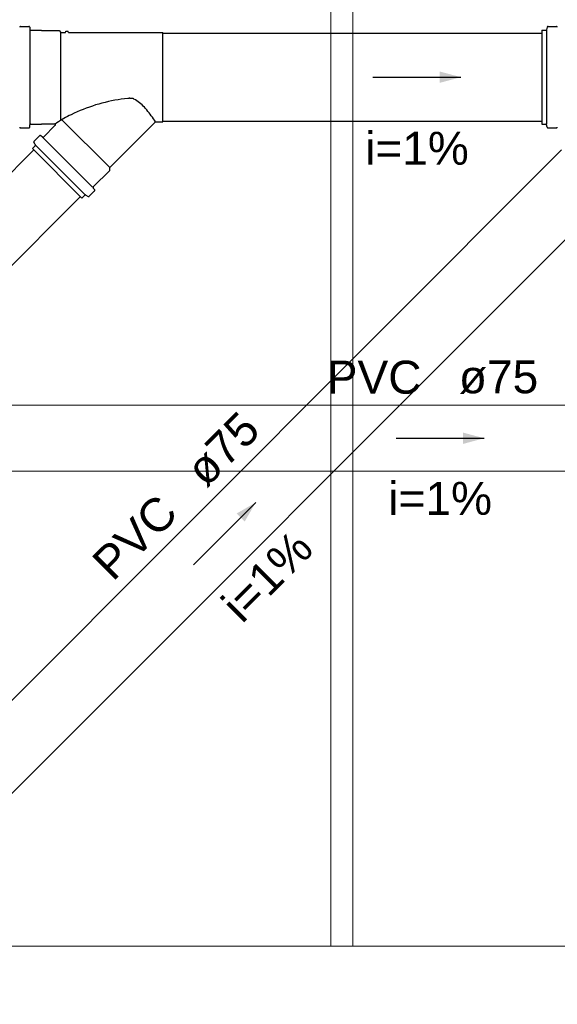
# Model space of a CAD drawing. Header units: millimetres. Extents: x -27714 to -5776, y 5810 to 9208.
# Tile 48 of 256: x -25578.1 to -25575.66, y 7028.06 to 7032.54. Entities that reach past the tile are written whole.
import ezdxf

# ---------------------------------------------------------------- set-up
doc = ezdxf.new("R2010")
doc.units = ezdxf.units.MM
for name, color, linetype, lineweight in [('CV-Condutos', 1, 'Continuous', 13), ('CV-Textos conduto', 7, 'Continuous', 25), ('TQ-Condutos', 3, 'Continuous', 30), ('TQ-Textos conduto', 7, 'Continuous', 25)]:
    doc.layers.add(name, color=color, linetype=linetype, lineweight=lineweight)
for name, color, linetype in [('CV-Sentido conduto', 9, 'Continuous'), ('Simbolos', 5, 'Continuous'), ('Simbolos_int', 2, 'Continuous'), ('TEXTO', 7, 'Continuous'), ('TEXTO @ 100', 7, 'Continuous'), ('TEXTO @ 200', 7, 'Continuous'), ('TEXTO @ 25', 7, 'Continuous'), ('TQ-Sentido conduto', 9, 'Continuous')]:
    doc.layers.add(name, color=color, linetype=linetype)
doc.styles.add('Arial', font='arial.ttf')

# ---------------------------------------------------------------- blocks, each defined once
blk = doc.blocks.new('SIMBOLO NOMENCLATURA')
at = {"linetype": 'Continuous'}
blk.add_circle((-30, 0), 30, dxfattribs=at)
blk = doc.blocks.new('*U147')
at = {"layer": 'TEXTO @ 100', "linetype": 'Continuous', "xscale": 20, "yscale": 20, "zscale": 20}
blk.add_blockref('SIMBOLO NOMENCLATURA', (-25314.2283, 7009.9176), dxfattribs=at)
at = {"layer": 'TEXTO @ 200', "linetype": 'Continuous', "xscale": 40, "yscale": 40, "zscale": 40}
blk.add_blockref('SIMBOLO NOMENCLATURA', (-25314.2283, 7009.9176), dxfattribs=at)
at = {"layer": 'TEXTO @ 25', "linetype": 'Continuous', "xscale": 5, "yscale": 5, "zscale": 5}
blk.add_blockref('SIMBOLO NOMENCLATURA', (-25314.2283, 7009.9176), dxfattribs=at)
blk = doc.blocks.new('*U151')
at = {"layer": 'TEXTO @ 100', "linetype": 'Continuous', "xscale": 20, "yscale": 20, "zscale": 20}
blk.add_blockref('SIMBOLO NOMENCLATURA', (-25312.5642, 7079.2502), dxfattribs=at)
at = {"layer": 'TEXTO @ 200', "linetype": 'Continuous', "xscale": 40, "yscale": 40, "zscale": 40}
blk.add_blockref('SIMBOLO NOMENCLATURA', (-25312.5642, 7079.2502), dxfattribs=at)
at = {"layer": 'TEXTO @ 25', "linetype": 'Continuous', "xscale": 5, "yscale": 5, "zscale": 5}
blk.add_blockref('SIMBOLO NOMENCLATURA', (-25312.5642, 7079.2502), dxfattribs=at)
blk = doc.blocks.new('*U155')
at = {"layer": 'TEXTO @ 200', "linetype": 'Continuous', "xscale": 40, "yscale": 40, "zscale": 40}
blk.add_blockref('SIMBOLO NOMENCLATURA', (-23654.5269, 7584.9791), dxfattribs=at)
blk = doc.blocks.new('*U159')
at = {"layer": 'TEXTO @ 200', "linetype": 'Continuous', "xscale": 40, "yscale": 40, "zscale": 40}
blk.add_blockref('SIMBOLO NOMENCLATURA', (-23783.0676, 7189.4887), dxfattribs=at)

msp = doc.modelspace()

# ---------------------------------------------------------------- hatches: boundary and pattern name
at = {"layer": 'CV-Sentido conduto', "linetype": 'Continuous'}
msp.add_hatch(color=256, dxfattribs=at).paths.add_polyline_path([(-25575.9909, 7030.635), (-25576.0875, 7030.6609), (-25576.0875, 7030.6091)])
at = {"layer": 'TQ-Sentido conduto', "linetype": 'Continuous'}
for points in [[(-25576.0965, 7032.2764), (-25576.1931, 7032.3023), (-25576.1931, 7032.2506)], [(-25577.0301, 7030.3429), (-25577.1167, 7030.2929), (-25577.0801, 7030.2563)]]:
    msp.add_hatch(color=256, dxfattribs=at).paths.add_polyline_path(points)

# ---------------------------------------------------------------- linework, layer by layer
at = {"color": 7, "linetype": 'Continuous', "lineweight": 0}
for p, q in [((-25576.6881, 7033.1264), (-25576.6881, 7028.3264)), ((-25576.5881, 7028.3264), (-25576.5881, 7033.0264)), ((-25576.6881, 7028.3264), (-25576.5881, 7028.3264))]:
    msp.add_line(p, q, dxfattribs=at)
at = {"color": 83, "linetype": 'Continuous', "lineweight": 0}
msp.add_lwpolyline([(-25562.6481, 7041.2264), (-25585.6481, 7041.2264), (-25585.6481, 7028.3264), (-25562.6481, 7028.3264)], close=True, dxfattribs=at)
at = {"color": 7, "linetype": 'Continuous', "lineweight": 0}
msp.add_lwpolyline([(-25562.6481, 7028.3264), (-25585.6481, 7028.3264)], dxfattribs=at)
at = {"layer": 'CV-Condutos'}
for p, q in [((-25579.6069, 7030.785), (-25573.3049, 7030.785)), ((-25579.6069, 7030.485), (-25573.3049, 7030.485))]:
    msp.add_line(p, q, dxfattribs=at)
at = {"layer": 'CV-Sentido conduto'}
msp.add_lwpolyline([(-25576.3908, 7030.635), (-25575.9909, 7030.635)], dxfattribs=at)
at = {"layer": 'Simbolos'}
for p, q in [((-25578.0998, 7032.507), (-25578.062, 7032.507)), ((-25575.6998, 7032.507), (-25575.662, 7032.507)), ((-25578.058, 7032.5034), (-25578.0571, 7032.4931)), ((-25578.0531, 7032.4894), (-25578.0048, 7032.4894)), ((-25578.0048, 7032.4894), (-25578.0038, 7032.4884)), ((-25578.0038, 7032.4884), (-25577.9248, 7032.4884)), ((-25577.9248, 7032.4884), (-25577.916, 7032.4796)), ((-25577.916, 7032.4796), (-25577.8949, 7032.4796)), ((-25577.8949, 7032.4796), (-25577.8943, 7032.4856)), ((-25577.8943, 7032.4856), (-25577.8826, 7032.4856)), ((-25577.8821, 7032.4796), (-25577.8826, 7032.4856)), ((-25577.8821, 7032.4796), (-25577.4525, 7032.4796)), ((-25575.7285, 7032.4894), (-25575.7107, 7032.4894)), ((-25575.7285, 7032.4894), (-25575.7285, 7032.0634)), ((-25575.7037, 7032.5041), (-25575.7068, 7032.4924)), ((-25578.058, 7032.0495), (-25578.0571, 7032.0598)), ((-25578.0531, 7032.0634), (-25578.0048, 7032.0634)), ((-25578.0048, 7032.0634), (-25578.0038, 7032.0644)), ((-25578.0038, 7032.0644), (-25577.9444, 7032.0644)), ((-25577.6942, 7031.8651), (-25577.4861, 7032.0732)), ((-25577.4861, 7032.0732), (-25577.4525, 7032.0732)), ((-25575.7285, 7032.0634), (-25575.7107, 7032.0634)), ((-25575.7037, 7032.0488), (-25575.7068, 7032.0605)), ((-25578.0998, 7032.0458), (-25578.062, 7032.0458)), ((-25577.995, 7032.0042), (-25577.9416, 7032.0576)), ((-25575.6998, 7032.0458), (-25575.662, 7032.0458)), ((-25578.0325, 7031.9697), (-25578.0388, 7031.9806)), ((-25578.0381, 7031.9854), (-25578.0134, 7032.0101)), ((-25578.0004, 7032.004), (-25578.008, 7032.0104)), ((-25578.046, 7031.952), (-25578.0331, 7031.9649)), ((-25578.046, 7031.952), (-25577.8209, 7031.7269)), ((-25577.7687, 7031.7779), (-25577.6942, 7031.8524)), ((-25577.6942, 7031.8524), (-25577.6942, 7031.8651)), ((-25577.7875, 7031.7348), (-25577.7628, 7031.7595)), ((-25577.7689, 7031.7725), (-25577.7625, 7031.7649)), ((-25577.8209, 7031.7269), (-25577.808, 7031.7398)), ((-25577.8032, 7031.7404), (-25577.7923, 7031.7341))]:
    msp.add_line(p, q, dxfattribs=at)
for points in [[(-25578.0998, 7032.507), (-25578.1004, 7032.507), (-25578.101, 7032.5069), (-25578.1015, 7032.5067), (-25578.102, 7032.5064), (-25578.1025, 7032.506), (-25578.1029, 7032.5056), (-25578.1032, 7032.5051), (-25578.1035, 7032.5046), (-25578.1037, 7032.5041)], [(-25578.058, 7032.5034), (-25578.0582, 7032.504), (-25578.0584, 7032.5047), (-25578.0587, 7032.5052), (-25578.0591, 7032.5058), (-25578.0596, 7032.5062), (-25578.0601, 7032.5066), (-25578.0607, 7032.5068), (-25578.0614, 7032.507), (-25578.062, 7032.507)], [(-25575.6998, 7032.507), (-25575.7004, 7032.507), (-25575.701, 7032.5069), (-25575.7015, 7032.5067), (-25575.702, 7032.5064), (-25575.7025, 7032.506), (-25575.7029, 7032.5056), (-25575.7032, 7032.5051), (-25575.7035, 7032.5046), (-25575.7037, 7032.5041)], [(-25575.658, 7032.5034), (-25575.6582, 7032.504), (-25575.6584, 7032.5047), (-25575.6587, 7032.5052), (-25575.6591, 7032.5058), (-25575.6596, 7032.5062), (-25575.6601, 7032.5066), (-25575.6607, 7032.5068), (-25575.6614, 7032.507), (-25575.662, 7032.507)], [(-25578.0571, 7032.4931), (-25578.057, 7032.4924), (-25578.0568, 7032.4918), (-25578.0565, 7032.4912), (-25578.0561, 7032.4907), (-25578.0556, 7032.4903), (-25578.055, 7032.4899), (-25578.0544, 7032.4897), (-25578.0538, 7032.4895), (-25578.0531, 7032.4894)], [(-25575.7107, 7032.4894), (-25575.7101, 7032.4895), (-25575.7096, 7032.4896), (-25575.709, 7032.4898), (-25575.7085, 7032.4901), (-25575.708, 7032.4905), (-25575.7076, 7032.4909), (-25575.7073, 7032.4913), (-25575.707, 7032.4919), (-25575.7068, 7032.4924)], [(-25577.7439, 7032.1544), (-25577.7583, 7032.15), (-25577.7726, 7032.1454), (-25577.7868, 7032.1405), (-25577.8009, 7032.1353), (-25577.815, 7032.1299), (-25577.8289, 7032.1243), (-25577.8427, 7032.1184), (-25577.8564, 7032.1123), (-25577.8701, 7032.1059)], [(-25577.6116, 7032.1802), (-25577.6265, 7032.1784), (-25577.6414, 7032.1763), (-25577.6562, 7032.174), (-25577.6709, 7032.1714), (-25577.6856, 7032.1685), (-25577.7003, 7032.1653), (-25577.7149, 7032.1619), (-25577.7294, 7032.1583), (-25577.7439, 7032.1544)], [(-25577.5929, 7032.18), (-25577.595, 7032.1801), (-25577.5971, 7032.1801), (-25577.5991, 7032.1802), (-25577.6012, 7032.1802), (-25577.6033, 7032.1803), (-25577.6054, 7032.1803), (-25577.6075, 7032.1802), (-25577.6096, 7032.1802), (-25577.6116, 7032.1802)], [(-25577.5841, 7032.1771), (-25577.585, 7032.1776), (-25577.5859, 7032.178), (-25577.5869, 7032.1784), (-25577.5879, 7032.1788), (-25577.5889, 7032.1791), (-25577.5899, 7032.1794), (-25577.5909, 7032.1797), (-25577.5919, 7032.1799), (-25577.5929, 7032.18)], [(-25577.5306, 7032.1339), (-25577.5358, 7032.1395), (-25577.5413, 7032.1449), (-25577.5469, 7032.1501), (-25577.5526, 7032.1552), (-25577.5586, 7032.16), (-25577.5647, 7032.1646), (-25577.571, 7032.169), (-25577.5775, 7032.1731), (-25577.5841, 7032.1771)], [(-25577.8701, 7032.1059), (-25577.8784, 7032.1018), (-25577.8866, 7032.0975), (-25577.8948, 7032.0931), (-25577.9028, 7032.0886), (-25577.9108, 7032.0839), (-25577.9187, 7032.079), (-25577.9265, 7032.074), (-25577.9342, 7032.0688), (-25577.9418, 7032.0635)], [(-25577.4865, 7032.0737), (-25577.4909, 7032.0808), (-25577.4954, 7032.0877), (-25577.5001, 7032.0946), (-25577.5049, 7032.1013), (-25577.5098, 7032.108), (-25577.5148, 7032.1146), (-25577.52, 7032.1211), (-25577.5253, 7032.1275), (-25577.5306, 7032.1339)], [(-25578.0531, 7032.0634), (-25578.0538, 7032.0634), (-25578.0544, 7032.0632), (-25578.055, 7032.063), (-25578.0556, 7032.0626), (-25578.0561, 7032.0622), (-25578.0565, 7032.0616), (-25578.0568, 7032.0611), (-25578.057, 7032.0604), (-25578.0571, 7032.0598)], [(-25577.9416, 7032.0576), (-25577.9412, 7032.058), (-25577.9409, 7032.0584), (-25577.9407, 7032.0589), (-25577.9405, 7032.0594), (-25577.9404, 7032.0599), (-25577.9404, 7032.0604), (-25577.9404, 7032.061), (-25577.9405, 7032.0615), (-25577.9407, 7032.062), (-25577.9409, 7032.0624), (-25577.9412, 7032.0629), (-25577.9416, 7032.0633), (-25577.942, 7032.0636), (-25577.9424, 7032.0639), (-25577.9429, 7032.0641), (-25577.9434, 7032.0643), (-25577.9439, 7032.0644), (-25577.9444, 7032.0644)], [(-25577.4861, 7032.0732), (-25577.4862, 7032.0733), (-25577.4862, 7032.0733), (-25577.4862, 7032.0734), (-25577.4863, 7032.0735), (-25577.4863, 7032.0735), (-25577.4863, 7032.0736), (-25577.4864, 7032.0736), (-25577.4864, 7032.0737), (-25577.4865, 7032.0737)], [(-25575.7068, 7032.0605), (-25575.707, 7032.061), (-25575.7073, 7032.0615), (-25575.7076, 7032.062), (-25575.708, 7032.0624), (-25575.7085, 7032.0628), (-25575.709, 7032.0631), (-25575.7096, 7032.0633), (-25575.7101, 7032.0634), (-25575.7107, 7032.0634)], [(-25578.1037, 7032.0488), (-25578.1035, 7032.0483), (-25578.1032, 7032.0477), (-25578.1029, 7032.0473), (-25578.1025, 7032.0469), (-25578.102, 7032.0465), (-25578.1015, 7032.0462), (-25578.101, 7032.046), (-25578.1004, 7032.0459), (-25578.0998, 7032.0458)], [(-25578.062, 7032.0458), (-25578.0614, 7032.0459), (-25578.0607, 7032.0461), (-25578.0601, 7032.0463), (-25578.0596, 7032.0467), (-25578.0591, 7032.0471), (-25578.0587, 7032.0476), (-25578.0584, 7032.0482), (-25578.0582, 7032.0488), (-25578.058, 7032.0495)], [(-25575.7037, 7032.0488), (-25575.7035, 7032.0483), (-25575.7032, 7032.0477), (-25575.7029, 7032.0473), (-25575.7025, 7032.0469), (-25575.702, 7032.0465), (-25575.7015, 7032.0462), (-25575.701, 7032.046), (-25575.7004, 7032.0459), (-25575.6998, 7032.0458)], [(-25575.662, 7032.0458), (-25575.6614, 7032.0459), (-25575.6607, 7032.0461), (-25575.6601, 7032.0463), (-25575.6596, 7032.0467), (-25575.6591, 7032.0471), (-25575.6587, 7032.0476), (-25575.6584, 7032.0482), (-25575.6582, 7032.0488), (-25575.658, 7032.0495)], [(-25578.0381, 7031.9854), (-25578.0385, 7031.985), (-25578.0388, 7031.9845), (-25578.0391, 7031.9839), (-25578.0392, 7031.9834), (-25578.0393, 7031.9828), (-25578.0393, 7031.9822), (-25578.0392, 7031.9816), (-25578.039, 7031.9811), (-25578.0388, 7031.9806)], [(-25578.0332, 7031.9649), (-25578.0328, 7031.9653), (-25578.0325, 7031.9658), (-25578.0322, 7031.9664), (-25578.0321, 7031.9669), (-25578.032, 7031.9675), (-25578.032, 7031.9681), (-25578.0321, 7031.9686), (-25578.0323, 7031.9692), (-25578.0325, 7031.9697)], [(-25578.008, 7032.0103), (-25578.0085, 7032.0107), (-25578.0091, 7032.011), (-25578.0097, 7032.0112), (-25578.0104, 7032.0113), (-25578.0111, 7032.0113), (-25578.0117, 7032.0111), (-25578.0123, 7032.0109), (-25578.0129, 7032.0105), (-25578.0134, 7032.0101)], [(-25578.0004, 7032.004), (-25577.9999, 7032.0036), (-25577.9993, 7032.0033), (-25577.9986, 7032.0031), (-25577.998, 7032.003), (-25577.9973, 7032.0031), (-25577.9967, 7032.0032), (-25577.9961, 7032.0035), (-25577.9955, 7032.0038), (-25577.995, 7032.0042)], [(-25577.7687, 7031.7779), (-25577.7691, 7031.7774), (-25577.7695, 7031.7768), (-25577.7697, 7031.7762), (-25577.7698, 7031.7756), (-25577.7699, 7031.7749), (-25577.7698, 7031.7743), (-25577.7696, 7031.7736), (-25577.7693, 7031.773), (-25577.7689, 7031.7725)], [(-25577.7628, 7031.7595), (-25577.7624, 7031.76), (-25577.762, 7031.7606), (-25577.7618, 7031.7612), (-25577.7617, 7031.7619), (-25577.7616, 7031.7625), (-25577.7617, 7031.7632), (-25577.7619, 7031.7638), (-25577.7622, 7031.7644), (-25577.7626, 7031.7649)], [(-25577.8032, 7031.7404), (-25577.8037, 7031.7406), (-25577.8043, 7031.7408), (-25577.8048, 7031.7409), (-25577.8054, 7031.7409), (-25577.806, 7031.7408), (-25577.8066, 7031.7407), (-25577.8071, 7031.7404), (-25577.8076, 7031.7401), (-25577.808, 7031.7398)], [(-25577.7923, 7031.7341), (-25577.7918, 7031.7339), (-25577.7913, 7031.7337), (-25577.7907, 7031.7336), (-25577.7901, 7031.7336), (-25577.7895, 7031.7337), (-25577.789, 7031.7338), (-25577.7884, 7031.7341), (-25577.788, 7031.7344), (-25577.7875, 7031.7348)]]:
    msp.add_lwpolyline(points, dxfattribs=at)
at = {"layer": 'Simbolos_int'}
for p, q in [((-25578.0568, 7032.4894), (-25578.0568, 7032.0634)), ((-25577.916, 7032.0807), (-25577.916, 7032.4796)), ((-25577.4525, 7032.0732), (-25577.4525, 7032.4796)), ((-25575.7076, 7032.4894), (-25575.7076, 7032.0634)), ((-25577.9121, 7032.083), (-25577.6942, 7031.8651)), ((-25577.9969, 7032.0011), (-25577.7718, 7031.776)), ((-25578.031, 7031.9671), (-25577.8058, 7031.7419))]:
    msp.add_line(p, q, dxfattribs=at)
at = {"layer": 'TQ-Condutos'}
for p, q in [((-25577.4525, 7032.4764), (-25575.7285, 7032.4764)), ((-25577.4525, 7032.0764), (-25575.7285, 7032.0764)), ((-25581.5066, 7028.4784), (-25578.0395, 7031.9455)), ((-25579.1066, 7028.4784), (-25575.6395, 7031.9455)), ((-25581.4103, 7028.1505), (-25577.8274, 7031.7334)), ((-25579.0103, 7028.1505), (-25575.4274, 7031.7334))]:
    msp.add_line(p, q, dxfattribs=at)
at = {"layer": 'TQ-Sentido conduto'}
for points in [[(-25576.4965, 7032.2764), (-25576.0965, 7032.2764)], [(-25577.3129, 7030.06), (-25577.0301, 7030.3429)]]:
    msp.add_lwpolyline(points, dxfattribs=at)

# ---------------------------------------------------------------- block references
at = {"layer": 'TEXTO'}
for name in ['*U155', '*U159', '*U151', '*U147']:
    msp.add_blockref(name, (0, 0), dxfattribs=at)

# ---------------------------------------------------------------- texts
at = {"layer": 'CV-Textos conduto', "char_height": 0.15, "line_spacing_factor": 0.6, "style": 'Arial'}
for s, insert, width, attachment_point in [('PVC', (-25576.2759, 7030.8355), 0.862043, 9), ('ø75', (-25576.1059, 7030.8355), 0.722104, 7), ('i=1%', (-25576.1909, 7030.2855), 0.943445, 8)]:
    msp.add_mtext(s, dxfattribs=dict(at, insert=insert, width=width, attachment_point=attachment_point))
at = {"layer": 'TQ-Textos conduto', "insert": (-25576.2965, 7031.8769), "char_height": 0.15, "width": 0.943445, "attachment_point": 8, "line_spacing_factor": 0.6, "style": 'Arial'}
msp.add_mtext('i=1%', dxfattribs=at)
at = {"layer": 'TQ-Textos conduto', "char_height": 0.15, "rotation": 45.0001, "line_spacing_factor": 0.6, "style": 'Arial'}
for s, insert, width, attachment_point in [('ø75', (-25577.2531, 7030.4033), 0.722104, 7), ('PVC', (-25577.3733, 7030.2831), 0.862043, 9), ('i=1%', (-25576.9243, 7029.9543), 0.943445, 8)]:
    msp.add_mtext(s, dxfattribs=dict(at, insert=insert, width=width, attachment_point=attachment_point))

doc.saveas('drawing.dxf')
